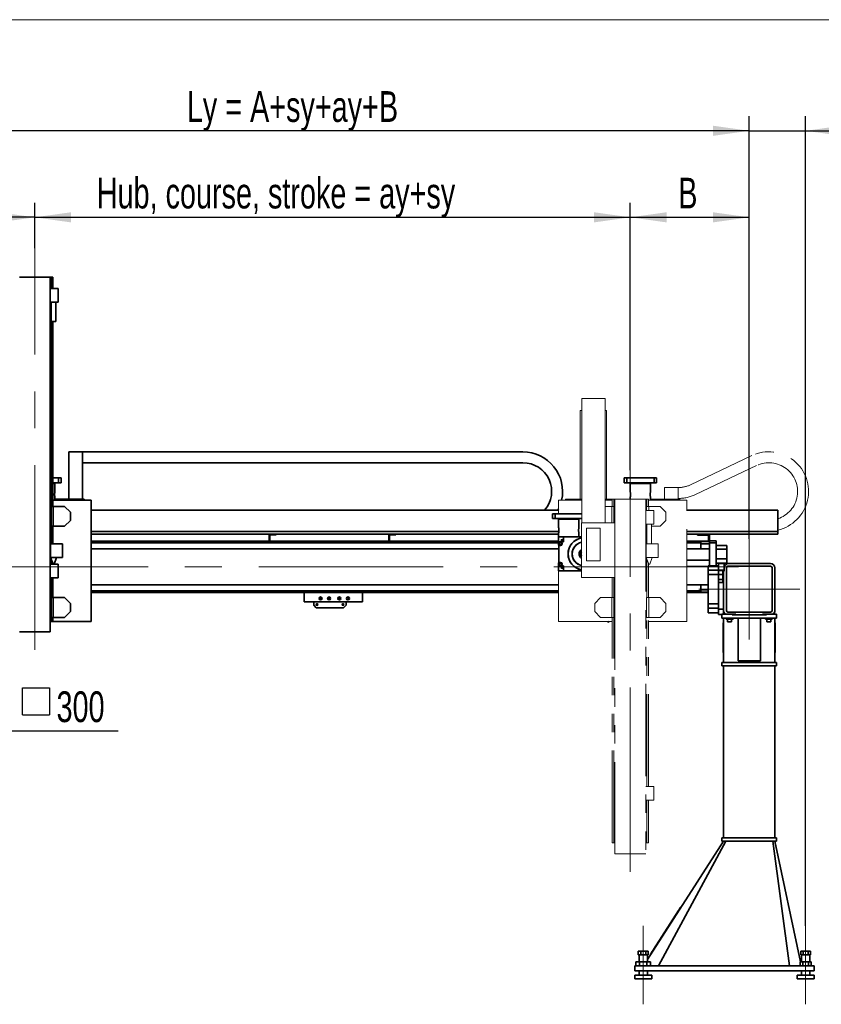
# Model space of a CAD drawing. Header units: millimetres. Extents: x 21 to 401, y 28 to 281.
# Tile 6 of 25: x 82 to 137, y 126 to 193. Entities that reach past the tile are written whole.
import ezdxf

# ---------------------------------------------------------------- set-up
doc = ezdxf.new("R2010")
doc.units = ezdxf.units.MM
doc.linetypes.add('CENTERX2', pattern=[20.32, 12.7, -2.54, 2.54, -2.54])
doc.linetypes.add('PHANTOM', pattern=[12.7, 6.35, -1.27, 1.27, -1.27, 1.27, -1.27])
doc.layers.add('KOPF', color=7, linetype='Continuous')
doc.styles.add('SLDTEXTSTYLE0', font='TXT', dxfattribs={"width": 0.7})
doc.dimstyles.new('SLDDIMSTYLE0', dxfattribs={"dimtxt": 1.924756, "dimasz": 2.5, "dimexe": 0, "dimexo": 0.0625, "dimgap": 0.481189, "dimtad": 1, "dimlfac": 85, "dimrnd": 1e-09, "dimzin": 12, "dimdsep": 46, "dimtxsty": 'SLDTEXTSTYLE0', "dimsah": 1, "dimcen": 0.09, "dimadec": 0, "dimazin": 3, "dimtfac": 1, "dimtofl": 0, "dimtmove": 0, "dimatfit": 3, "dimfxl": 1, "dimfrac": 2, "dimtolj": 1, "dimtzin": 12, "dimarcsym": 0})
doc.dimstyles.new('SLDDIMSTYLE1', dxfattribs={"dimtxt": 1.924756, "dimasz": 2.5, "dimexe": 0, "dimexo": 0.0625, "dimgap": 0.481189, "dimtad": 1, "dimlfac": 85, "dimrnd": 1e-09, "dimzin": 12, "dimdsep": 46, "dimtxsty": 'SLDTEXTSTYLE0', "dimsah": 1, "dimcen": 0.09, "dimadec": 0, "dimazin": 3, "dimtfac": 1, "dimtmove": 0, "dimatfit": 0, "dimfxl": 1, "dimfrac": 2, "dimtolj": 1, "dimtzin": 12, "dimarcsym": 0})

# ---------------------------------------------------------------- blocks, each defined once
blk = doc.blocks.new('_D_9')
at = {"layer": 'KOPF'}
for p, q in [((131.955, 157.598), (131.955, 186.68)), ((135.838, 130.951), (135.838, 186.68)), ((131.955, 185.68), (125.955, 185.68)), ((131.955, 185.68), (135.838, 185.68)), ((135.838, 185.68), (144.909, 185.68))]:
    blk.add_line(p, q, dxfattribs=at)
for points in [[(131.955, 185.68), (129.455, 186.03), (129.455, 185.33)], [(135.838, 185.68), (138.338, 185.33), (138.338, 186.03)]]:
    blk.add_solid(points, dxfattribs=at)
at = {"layer": 'KOPF', "insert": (140.676, 188.408), "char_height": 2.1167, "attachment_point": 1, "style": 'SLDTEXTSTYLE0'}
blk.add_mtext('330', dxfattribs=at)
blk = doc.blocks.new('_D_10')
at = {"layer": 'KOPF'}
for p, q in [((73.543, 157.377), (73.543, 186.68)), ((131.955, 157.598), (131.955, 186.68)), ((131.955, 185.68), (73.543, 185.68))]:
    blk.add_line(p, q, dxfattribs=at)
for points in [[(73.543, 185.68), (76.043, 185.33), (76.043, 186.03)], [(131.955, 185.68), (129.455, 186.03), (129.455, 185.33)]]:
    blk.add_solid(points, dxfattribs=at)
at = {"layer": 'KOPF', "insert": (93.25, 188.408), "char_height": 2.11667, "attachment_point": 1, "style": 'SLDTEXTSTYLE0'}
blk.add_mtext('Ly = A+sy+ay+B', dxfattribs=at)
blk = doc.blocks.new('_D_13')
at = {"layer": 'KOPF'}
for p, q in [((73.543, 157.377), (73.543, 180.723)), ((82.782, 177.606), (82.782, 180.723)), ((82.782, 179.723), (73.543, 179.723))]:
    blk.add_line(p, q, dxfattribs=at)
for points in [[(73.543, 179.723), (76.043, 179.373), (76.043, 180.073)], [(82.782, 179.723), (80.282, 180.073), (80.282, 179.373)]]:
    blk.add_solid(points, dxfattribs=at)
at = {"layer": 'KOPF', "insert": (77.222, 182.452), "char_height": 2.117, "attachment_point": 1, "style": 'SLDTEXTSTYLE0'}
blk.add_mtext('A', dxfattribs=at)
blk = doc.blocks.new('_D_14')
at = {"layer": 'KOPF'}
for p, q in [((82.782, 177.606), (82.782, 180.723)), ((123.77, 162.312), (123.77, 180.723)), ((82.782, 179.723), (123.77, 179.723))]:
    blk.add_line(p, q, dxfattribs=at)
for points in [[(82.782, 179.723), (85.282, 179.373), (85.282, 180.073)], [(123.77, 179.723), (121.27, 180.073), (121.27, 179.373)]]:
    blk.add_solid(points, dxfattribs=at)
at = {"layer": 'KOPF', "insert": (87.05, 182.452), "char_height": 2.11667, "attachment_point": 1, "style": 'SLDTEXTSTYLE0'}
blk.add_mtext('Hub, course, stroke = ay+sy', dxfattribs=at)
blk = doc.blocks.new('_D_15')
at = {"layer": 'KOPF'}
for p, q in [((123.77, 162.312), (123.77, 180.723)), ((131.955, 157.598), (131.955, 180.723)), ((123.77, 179.723), (131.955, 179.723))]:
    blk.add_line(p, q, dxfattribs=at)
for points in [[(123.77, 179.723), (126.27, 179.373), (126.27, 180.073)], [(131.955, 179.723), (129.455, 180.073), (129.455, 179.373)]]:
    blk.add_solid(points, dxfattribs=at)
at = {"layer": 'KOPF', "insert": (127.069, 182.452), "char_height": 2.117, "attachment_point": 1, "style": 'SLDTEXTSTYLE0'}
blk.add_mtext('B', dxfattribs=at)
blk = doc.blocks.new('SW_SYMBOL_MOD_BOX')
at = {"layer": 'KOPF', "color": 0}
for p, q in [((200, 200), (200, 800)), ((200, 800), (800, 800)), ((800, 800), (800, 200)), ((200, 200), (800, 200))]:
    blk.add_line(p, q, dxfattribs=at)
blk = doc.blocks.new('_D_26')
at = {"layer": 'KOPF'}
for p, q in [((71.779, 144.366), (65.779, 144.366)), ((71.779, 144.366), (75.308, 144.366)), ((75.308, 144.366), (88.517, 144.366))]:
    blk.add_line(p, q, dxfattribs=at)
for points in [[(71.779, 144.366), (69.279, 144.716), (69.279, 144.016)], [(75.308, 144.366), (77.808, 144.016), (77.808, 144.716)]]:
    blk.add_solid(points, dxfattribs=at)
at = {"layer": 'KOPF', "xscale": 0.0031036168, "yscale": 0.0031036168, "zscale": 0.0031036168}
blk.add_blockref('SW_SYMBOL_MOD_BOX', (81.324, 144.859), dxfattribs=at)
at = {"layer": 'KOPF', "insert": (84.283, 147.094), "char_height": 2.1167, "attachment_point": 1, "style": 'SLDTEXTSTYLE0'}
blk.add_mtext('300', dxfattribs=at)

msp = doc.modelspace()

# ---------------------------------------------------------------- linework, layer by layer
at = {"color": 7, "linetype": 'Continuous', "lineweight": 35}
for p, q in [((81.72328, 175.60588), (81.77034, 175.60588)), ((81.77034, 175.60588), (83.79387, 175.60588)), ((83.79387, 175.60588), (83.84093, 175.60588)), ((83.84093, 175.60588), (83.84093, 151.19412)), ((83.84093, 175.60576), (83.91975, 175.60576)), ((83.91975, 174.82941), (83.91975, 175.60576)), ((83.91975, 175.60576), (84.03622, 175.60576)), ((84.03622, 174.82941), (84.03622, 175.60576)), ((84.40563, 174.82941), (83.84093, 174.82941)), ((84.40563, 174.82941), (84.40563, 173.88823)), ((84.40563, 173.88823), (83.84093, 173.88823)), ((83.91151, 173.88823), (83.91151, 172.54706)), ((84.24093, 172.54706), (84.24093, 173.88823)), ((84.24093, 172.54706), (83.91151, 172.54706)), ((83.91975, 159.81765), (83.91975, 172.54706)), ((84.03622, 159.81765), (84.03622, 172.54706)), ((85.13504, 160.31176), (85.13504, 163.58247)), ((86.07622, 163.58247), (85.13504, 163.58247)), ((86.07622, 160.31176), (86.07622, 163.58247)), ((115.20269, 163.58235), (86.07622, 163.58235)), ((115.20269, 163.58235), (115.20309, 163.58235)), ((115.20309, 163.58235), (116.37862, 163.58259)), ((115.20269, 162.82941), (86.07622, 162.82941)), ((115.20269, 162.82941), (115.20324, 162.82941)), ((115.20324, 162.82941), (116.37877, 162.82965)), ((84.03622, 161.78235), (84.4154, 161.78235)), ((84.03622, 161.45294), (84.4154, 161.45294)), ((84.03622, 161.40588), (84.1801, 161.40588)), ((84.17422, 160.82891), (84.17422, 161.40588)), ((84.1801, 161.40588), (84.1801, 161.45294)), ((84.4154, 161.45294), (84.4154, 161.78235)), ((84.4154, 161.78235), (84.59187, 161.78235)), ((84.4154, 161.45294), (84.59187, 161.45294)), ((84.59187, 161.45294), (84.59187, 161.78235)), ((123.34481, 161.45294), (123.34481, 161.78235)), ((123.52128, 161.78235), (123.34481, 161.78235)), ((123.52128, 161.45294), (123.34481, 161.45294)), ((123.52128, 161.45294), (123.52128, 161.78235)), ((123.52128, 161.78235), (125.40363, 161.78235)), ((123.52128, 161.45294), (125.40363, 161.45294)), ((123.75657, 161.45294), (123.75657, 161.40588)), ((123.75657, 161.40588), (125.16834, 161.40588)), ((123.76246, 161.40588), (123.76246, 160.82875)), ((125.16246, 160.82891), (125.16246, 161.40588)), ((125.16834, 161.40588), (125.16834, 161.45294)), ((125.40363, 161.45294), (125.40363, 161.78235)), ((125.40363, 161.78235), (125.5801, 161.78235)), ((125.40363, 161.45294), (125.5801, 161.45294)), ((125.5801, 161.45294), (125.5801, 161.78235)), ((86.66446, 160.25294), (84.03622, 160.25294)), ((84.17422, 160.25294), (84.17422, 160.4536)), ((84.48798, 160.31176), (84.17422, 160.31176)), ((84.48798, 160.25294), (84.48798, 160.31176)), ((84.48798, 160.31176), (86.19387, 160.31176)), ((86.19387, 160.25294), (86.19387, 160.31176)), ((86.66446, 151.9), (86.66446, 160.25294)), ((123.76246, 160.45344), (123.76246, 160.31176)), ((125.16246, 160.25294), (125.16246, 160.4536)), ((83.90563, 158.45294), (83.90563, 159.81765)), ((84.04681, 159.81765), (83.90563, 159.81765)), ((84.04681, 158.45294), (84.04681, 159.81765)), ((84.83533, 159.81765), (84.04681, 159.81765)), ((85.23504, 159.41793), (84.83533, 159.81765)), ((85.23504, 158.85265), (85.23504, 159.41793)), ((118.82916, 159.55882), (86.66446, 159.55882)), ((118.4174, 158.99023), (118.4174, 159.31965)), ((118.4174, 159.31965), (118.59387, 159.31965)), ((118.59387, 158.99023), (118.59387, 159.31965)), ((120.42916, 159.31965), (118.59387, 159.31965)), ((133.92328, 159.55882), (127.65269, 159.55882)), ((133.92328, 158.08823), (133.92328, 159.55882)), ((84.83533, 158.45294), (85.23504, 158.85265)), ((118.4174, 158.99023), (118.59387, 158.99023)), ((120.42916, 158.99023), (118.59387, 158.99023)), ((118.82916, 158.99023), (118.82916, 158.94318)), ((118.82916, 158.94318), (119.53504, 158.94318)), ((118.83504, 158.94318), (118.83504, 158.36621)), ((119.53504, 158.94318), (120.24093, 158.94318)), ((120.23504, 158.36604), (120.23504, 158.94318)), ((120.24093, 158.94318), (120.24093, 158.99023)), ((84.04681, 158.45294), (83.90563, 158.45294)), ((83.91975, 157.25294), (83.91975, 158.45294)), ((84.03622, 157.25294), (84.03622, 158.45294)), ((84.04681, 158.45294), (84.83533, 158.45294)), ((118.82916, 158.08823), (86.66446, 158.08823)), ((118.83504, 157.9909), (118.83504, 157.73141)), ((120.23504, 157.73141), (120.23504, 157.99073)), ((133.92328, 158.08823), (127.65269, 158.08823)), ((133.92328, 157.91176), (133.92328, 158.08823)), ((84.69975, 157.25294), (83.87622, 157.25294)), ((83.87622, 157.25294), (83.87622, 156.31176)), ((84.69975, 156.31176), (84.69975, 157.25294)), ((98.92328, 157.91176), (86.66446, 157.91176)), ((118.82916, 157.44235), (86.66446, 157.44235)), ((118.82916, 157.31823), (86.66446, 157.31823)), ((99.39387, 157.91176), (98.92328, 157.91176)), ((98.92328, 157.91176), (98.92328, 157.44235)), ((99.39387, 157.8647), (98.97034, 157.8647)), ((98.97034, 157.8647), (98.97034, 157.44235)), ((107.15857, 157.91176), (99.39387, 157.91176)), ((99.39387, 157.91176), (99.39387, 157.8647)), ((107.62916, 157.91176), (107.15857, 157.91176)), ((107.15857, 157.91176), (107.15857, 157.44235)), ((107.62916, 157.8647), (107.20563, 157.8647)), ((107.20563, 157.8647), (107.20563, 157.44235)), ((118.82916, 157.91176), (107.62916, 157.91176)), ((107.62916, 157.91176), (107.62916, 157.8647)), ((118.82916, 157.38435), (118.82916, 157.73141)), ((118.82916, 157.73141), (119.1821, 157.73141)), ((118.82916, 157.38435), (118.95857, 157.38435)), ((118.82916, 157.37847), (118.82916, 157.38435)), ((118.95857, 157.37847), (118.82916, 157.37847)), ((118.82916, 157.16082), (118.82916, 157.37847)), ((118.99624, 157.37847), (119.1821, 157.37847)), ((119.08135, 157.44906), (119.04756, 157.44906)), ((119.11152, 157.51301), (119.11152, 157.47922)), ((119.1821, 157.37847), (119.1821, 157.73141)), ((119.1821, 157.73141), (120.40563, 157.73141)), ((128.39387, 157.91176), (127.65269, 157.91176)), ((128.62916, 157.44235), (127.65269, 157.44235)), ((128.62916, 157.31823), (127.65269, 157.31823)), ((128.39387, 157.91176), (128.39387, 157.85294)), ((128.39387, 157.91176), (129.21739, 157.91176)), ((128.39387, 157.85294), (129.15858, 157.85294)), ((128.62916, 157.31823), (128.62916, 157.44235)), ((129.21739, 157.42941), (128.62916, 157.42941)), ((129.21739, 157.41989), (128.62916, 157.41989)), ((128.62916, 156.89412), (128.62916, 157.31823)), ((129.21739, 157.24706), (128.62916, 157.24706)), ((129.15858, 157.42941), (129.15858, 157.85294)), ((129.21739, 157.45294), (129.21739, 157.91176)), ((133.92328, 157.91176), (129.21739, 157.91176)), ((129.67622, 157.45294), (129.21739, 157.45294)), ((129.21739, 157.32353), (129.21739, 157.45294)), ((129.21739, 155.74506), (129.21739, 157.32353)), ((129.67622, 157.32353), (129.21739, 157.32353)), ((129.67622, 157.32353), (129.67622, 157.45294)), ((129.67622, 155.74506), (129.67622, 157.32353)), ((118.82916, 156.89412), (86.66446, 156.89412)), ((118.84093, 157.16082), (118.82916, 157.16082)), ((118.84093, 157.16082), (118.84093, 157.14318)), ((118.95857, 157.14318), (118.84093, 157.14318)), ((118.84093, 157.14318), (118.84093, 157.13729)), ((118.95857, 157.13729), (118.84093, 157.13729)), ((118.84093, 155.97259), (118.84093, 157.13729)), ((128.62916, 156.89412), (127.65269, 156.89412)), ((129.21739, 156.89412), (128.62916, 156.89412)), ((130.4174, 157.13576), (129.67622, 157.13576)), ((130.4174, 156.87106), (129.67622, 156.87106)), ((130.4174, 157.13576), (130.4174, 156.87106)), ((130.4174, 156.87106), (130.4174, 156.21223)), ((83.87622, 156.31176), (84.0475, 155.84118)), ((83.87622, 156.31176), (84.0475, 155.84118)), ((83.87622, 156.31176), (84.69975, 156.31176)), ((83.91975, 155.84118), (83.91975, 156.19217)), ((84.1167, 155.84118), (84.28798, 156.31176)), ((84.1167, 155.84118), (84.28798, 156.31176)), ((118.82916, 155.94906), (118.84093, 155.94906)), ((118.82916, 155.73141), (118.82916, 155.94906)), ((118.84093, 155.97259), (118.95857, 155.97259)), ((118.84093, 155.97259), (118.84093, 155.9667)), ((118.95857, 155.9667), (118.84093, 155.9667)), ((118.84093, 155.9667), (118.84093, 155.94906)), ((129.21739, 156.12059), (127.65269, 156.12059)), ((130.4174, 156.21223), (129.67622, 156.21223)), ((130.4174, 155.91812), (129.67622, 155.91812)), ((129.83057, 155.74506), (129.83057, 155.90506)), ((129.83057, 155.90506), (130.23763, 155.90506)), ((130.23763, 155.90506), (130.23763, 155.43623)), ((130.4174, 156.21223), (130.4174, 155.91812)), ((130.48469, 155.89212), (133.42587, 155.89212)), ((84.40563, 155.84118), (83.84093, 155.84118)), ((84.03622, 155.84118), (84.03622, 155.87217)), ((84.40563, 155.84118), (84.40563, 154.9)), ((118.95857, 155.73141), (118.82916, 155.73141)), ((118.82916, 155.72553), (118.82916, 155.73141)), ((118.82916, 155.37847), (118.82916, 155.72553)), ((118.95857, 155.72553), (118.82916, 155.72553)), ((119.1821, 155.37847), (118.82916, 155.37847)), ((119.1821, 155.73141), (118.99624, 155.73141)), ((119.04756, 155.66082), (119.08135, 155.66082)), ((119.11152, 155.63066), (119.11152, 155.59687)), ((119.1821, 155.37847), (119.1821, 155.73141)), ((120.40563, 155.37847), (119.1821, 155.37847)), ((127.65269, 155.67941), (129.12469, 155.67941)), ((129.12469, 155.74506), (129.83057, 155.74506)), ((129.12469, 155.44644), (129.12469, 155.74506)), ((129.12469, 155.44644), (129.83057, 155.44644)), ((129.12469, 155.12879), (129.12469, 155.44644)), ((129.83057, 155.44644), (129.83057, 155.74506)), ((129.83057, 155.12879), (129.83057, 155.44644)), ((130.23763, 155.43623), (129.83057, 155.43623)), ((130.15622, 155.42765), (129.83057, 155.42765)), ((130.13504, 155.41706), (129.83057, 155.41706)), ((130.13504, 155.13529), (130.13504, 155.41706)), ((130.15622, 154.60765), (130.15622, 155.42765)), ((130.19057, 152.65682), (130.19057, 155.35682)), ((130.23763, 155.35682), (130.19057, 155.35682)), ((130.41046, 155.8826), (130.23763, 155.70976)), ((130.23763, 155.70976), (130.23763, 155.35682)), ((130.37881, 152.65682), (130.37881, 155.598)), ((130.48469, 155.70388), (133.42587, 155.70388)), ((133.53175, 155.598), (133.53175, 152.65682)), ((133.71998, 155.598), (133.71998, 152.65682)), ((84.40563, 154.9), (83.84093, 154.9)), ((83.91975, 153.54706), (83.91975, 154.9)), ((84.03622, 153.54706), (84.03622, 154.9)), ((129.12469, 155.12879), (129.83057, 155.12879)), ((129.12469, 153.12603), (129.12469, 155.12879)), ((130.13504, 155.13529), (129.83057, 155.13529)), ((129.83057, 153.12603), (129.83057, 155.12879)), ((130.13504, 154.79412), (129.83057, 154.79412)), ((130.13504, 154.59412), (129.83057, 154.59412)), ((130.13504, 155.13529), (130.13504, 154.79412)), ((130.13504, 154.79412), (130.13504, 154.59412)), ((130.13504, 154.60765), (130.15622, 154.60765)), ((118.82916, 154.43529), (86.66446, 154.43529)), ((118.82916, 154.01118), (86.66446, 154.01118)), ((118.82916, 153.88706), (86.66446, 153.88706)), ((101.33504, 153.25294), (101.33504, 153.88706)), ((105.33504, 153.25294), (105.33504, 153.88706)), ((128.62916, 154.43529), (127.65269, 154.43529)), ((128.62916, 154.01118), (127.65269, 154.01118)), ((128.62916, 153.88706), (127.65269, 153.88706)), ((129.12469, 154.43529), (128.62916, 154.43529)), ((128.62916, 154.43529), (128.62916, 154.01118)), ((129.12469, 154.08235), (128.62916, 154.08235)), ((128.62916, 154.01118), (128.62916, 153.88706)), ((128.62916, 153.91176), (129.12469, 153.91176)), ((128.62916, 153.9), (129.12469, 153.9)), ((83.90563, 152.18235), (83.90563, 153.54706)), ((83.90563, 153.54706), (84.04681, 153.54706)), ((84.04681, 153.54706), (84.04681, 152.18235)), ((84.83533, 153.54706), (84.04681, 153.54706)), ((85.23504, 153.14734), (84.83533, 153.54706)), ((105.33504, 153.25294), (101.33504, 153.25294)), ((101.9821, 153.25294), (101.9821, 153.01765)), ((102.4358, 153.53529), (102.46959, 153.53529)), ((102.49975, 153.50513), (102.49975, 153.47134)), ((103.69975, 153.47134), (103.69975, 153.50513)), ((103.72991, 153.53529), (103.7637, 153.53529)), ((104.2174, 153.25294), (104.2174, 153.01765)), ((84.83533, 152.18235), (85.23504, 152.58206)), ((85.23504, 152.58206), (85.23504, 153.14734)), ((102.15857, 152.84118), (101.9821, 153.01765)), ((104.04093, 152.84118), (102.15857, 152.84118)), ((104.2174, 153.01765), (104.04093, 152.84118)), ((129.12469, 153.12603), (129.83057, 153.12603)), ((129.12469, 152.80838), (129.12469, 153.12603)), ((129.12469, 152.80838), (129.83057, 152.80838)), ((129.12469, 152.50976), (129.12469, 152.80838)), ((129.12469, 152.50976), (129.83057, 152.50976)), ((129.83057, 152.80838), (129.83057, 153.12603)), ((129.83057, 152.50976), (129.83057, 152.80838)), ((129.83057, 152.74506), (130.19057, 152.74506)), ((129.83057, 152.50976), (129.83057, 152.39212)), ((130.19057, 152.398), (130.19057, 152.65682)), ((133.42587, 152.55094), (130.48469, 152.55094)), ((83.84093, 151.95882), (83.91975, 151.95882)), ((83.84093, 151.9), (86.66446, 151.9)), ((84.04681, 152.18235), (83.90563, 152.18235)), ((83.91975, 151.95882), (83.91975, 152.18235)), ((83.91975, 151.95882), (84.03622, 151.95882)), ((84.03622, 151.95882), (84.03622, 152.18235)), ((84.04681, 152.18235), (84.83533, 152.18235)), ((122.23032, 151.85303), (122.2032, 151.9)), ((122.23032, 151.85303), (122.31166, 151.9)), ((129.83057, 152.39212), (130.07292, 152.39212)), ((130.07292, 152.398), (130.07292, 152.13918)), ((130.07292, 152.398), (130.34499, 152.398)), ((130.07292, 152.13918), (133.83763, 152.13918)), ((130.19057, 152.13918), (130.19057, 149.08035)), ((131.04351, 152.398), (130.34499, 152.398)), ((130.36704, 152.13918), (130.36704, 152.06859)), ((130.83763, 152.06859), (130.36704, 152.06859)), ((130.46116, 152.06859), (130.46116, 151.88035)), ((130.74351, 151.88035), (130.46116, 151.88035)), ((130.74351, 151.88035), (130.74351, 152.06859)), ((130.77881, 152.35682), (130.77881, 152.398)), ((130.77881, 152.3627), (131.04351, 152.3627)), ((133.13175, 152.35682), (130.77881, 152.35682)), ((130.83763, 152.06859), (130.83763, 152.13918)), ((131.04351, 152.398), (131.04351, 152.3627)), ((132.86704, 152.3627), (131.04351, 152.3627)), ((131.19057, 152.13918), (131.19057, 149.198)), ((132.71999, 152.13918), (132.71999, 149.198)), ((132.86704, 152.398), (133.56557, 152.398)), ((132.86704, 152.3627), (132.86704, 152.398)), ((132.86704, 152.3627), (133.13175, 152.3627)), ((133.07293, 152.13918), (133.07293, 152.06859)), ((133.54351, 152.06859), (133.07293, 152.06859)), ((133.13175, 152.398), (133.13175, 152.35682)), ((133.16704, 152.06859), (133.16704, 151.88035)), ((133.4494, 151.88035), (133.16704, 151.88035)), ((133.4494, 151.88035), (133.4494, 152.06859)), ((133.54351, 152.06859), (133.54351, 152.13918)), ((133.56557, 152.398), (133.83763, 152.398)), ((133.71998, 152.13918), (133.71998, 149.08035)), ((133.83763, 152.398), (133.83763, 152.13918)), ((81.72328, 151.19412), (81.77034, 151.19412)), ((81.77034, 151.19412), (83.79387, 151.19412)), ((83.79387, 151.19412), (83.84093, 151.19412)), ((130.16705, 151.81565), (130.16705, 149.75682)), ((130.19057, 151.81565), (130.16705, 151.81565)), ((133.74352, 151.81565), (133.71998, 151.81565)), ((133.74352, 151.81565), (133.74352, 149.75682)), ((130.19057, 149.75682), (130.16705, 149.75682)), ((132.71999, 149.198), (131.19057, 149.198)), ((133.74352, 149.75682), (133.71998, 149.75682)), ((130.07292, 149.08035), (130.07292, 148.84506)), ((130.07292, 149.08035), (133.83763, 149.08035)), ((130.07292, 148.84506), (133.83763, 148.84506)), ((130.19057, 148.84506), (130.19057, 137.02153)), ((133.71998, 148.84506), (133.71998, 137.02153)), ((133.83763, 149.08035), (133.83763, 148.84506)), ((130.07292, 136.78623), (130.07292, 137.02153)), ((130.19057, 137.02153), (130.07292, 137.02153)), ((133.71998, 137.02153), (130.19057, 137.02153)), ((133.83763, 137.02153), (133.71998, 137.02153)), ((133.83763, 136.78623), (133.83763, 137.02153)), ((130.19057, 136.78623), (124.94351, 128.63655)), ((130.33763, 136.78623), (125.71998, 128.198)), ((130.19057, 136.78623), (130.07292, 136.78623)), ((133.71998, 136.78623), (130.19057, 136.78623)), ((133.57293, 136.78623), (134.71998, 128.198)), ((133.83763, 136.78623), (133.71998, 136.78623)), ((133.71998, 136.78623), (135.48356, 128.48035)), ((127.25254, 132.26638), (127.27233, 132.25364)), ((125.35579, 129.32035), (127.08808, 132.01092)), ((124.32154, 129.20976), (124.32154, 128.95094)), ((124.32154, 129.20976), (124.49135, 129.20976)), ((124.32154, 128.95094), (124.49135, 128.95094)), ((124.37881, 128.95094), (124.37881, 128.48035)), ((124.49135, 129.20976), (124.49135, 128.95094)), ((124.49135, 129.20976), (124.83097, 129.20976)), ((124.49135, 128.95094), (124.83097, 128.95094)), ((124.83097, 129.20976), (124.83097, 128.95094)), ((124.83097, 129.20976), (125.00078, 129.20976)), ((124.83097, 128.95094), (125.00078, 128.95094)), ((124.94351, 128.48035), (124.94351, 128.95094)), ((125.00078, 129.20976), (125.00078, 128.95094)), ((125.13814, 128.9823), (125.15792, 128.96956)), ((135.49801, 129.20976), (135.49801, 128.95094)), ((135.49801, 129.20976), (135.66782, 129.20976)), ((135.49801, 128.95094), (135.66782, 128.95094)), ((135.55528, 128.95094), (135.55528, 128.48035)), ((135.66782, 129.20976), (135.66782, 128.95094)), ((135.66782, 129.20976), (136.00744, 129.20976)), ((135.66782, 128.95094), (136.00744, 128.95094)), ((136.00744, 129.20976), (136.00744, 128.95094)), ((136.00744, 129.20976), (136.17725, 129.20976)), ((136.00744, 128.95094), (136.17725, 128.95094)), ((136.11998, 128.48035), (136.11998, 128.95094)), ((136.17725, 129.20976), (136.17725, 128.95094)), ((124.07293, 127.84506), (124.07293, 128.198)), ((136.42587, 128.198), (124.07293, 128.198)), ((124.15173, 128.48035), (124.15173, 128.198)), ((124.15173, 128.48035), (124.40645, 128.48035)), ((124.40645, 128.48035), (124.40645, 128.198)), ((124.40645, 128.48035), (124.91587, 128.48035)), ((124.91587, 128.48035), (124.91587, 128.198)), ((124.91587, 128.48035), (125.17059, 128.48035)), ((125.17059, 128.48035), (125.17059, 128.198)), ((135.46405, 128.48035), (135.46405, 128.198)), ((135.46405, 128.48035), (135.65084, 128.48035)), ((135.65084, 128.48035), (135.65084, 128.198)), ((135.65084, 128.48035), (136.02442, 128.48035)), ((136.02442, 128.48035), (136.02442, 128.198)), ((136.02442, 128.48035), (136.21121, 128.48035)), ((136.21121, 128.48035), (136.21121, 128.198)), ((136.42587, 127.84506), (136.42587, 128.198)), ((136.42587, 127.84506), (124.07293, 127.84506)), ((124.07293, 127.55094), (124.07293, 127.31565)), ((124.66116, 127.55094), (124.07293, 127.55094)), ((124.37881, 127.84506), (124.37881, 127.55094)), ((125.2494, 127.55094), (124.66116, 127.55094)), ((124.94351, 127.55094), (124.94351, 127.84506)), ((125.2494, 127.31565), (125.2494, 127.55094)), ((135.2494, 127.55094), (135.2494, 127.31565)), ((135.83763, 127.55094), (135.2494, 127.55094)), ((135.55528, 127.84506), (135.55528, 127.55094)), ((136.42587, 127.55094), (135.83763, 127.55094)), ((136.11998, 127.55094), (136.11998, 127.84506)), ((136.42587, 127.31565), (136.42587, 127.55094)), ((124.66116, 127.31565), (124.07293, 127.31565)), ((125.2494, 127.31565), (124.66116, 127.31565)), ((135.83763, 127.31565), (135.2494, 127.31565)), ((136.42587, 127.31565), (135.83763, 127.31565))]:
    msp.add_line(p, q, dxfattribs=at)
at = {"color": 7, "linetype": 'PHANTOM', "lineweight": 18}
for p, q in [((122.02916, 167.24129), (120.42916, 167.24129)), ((120.42916, 165.02417), (120.42916, 167.24129)), ((122.02916, 165.02417), (122.02916, 167.24129)), ((120.3174, 160.31176), (120.3174, 166.42941)), ((120.3174, 166.42941), (120.42916, 166.42941)), ((122.02916, 166.42941), (122.14092, 166.42941)), ((122.14092, 160.31176), (122.14092, 166.42941)), ((120.42916, 164.04859), (120.42916, 165.02417)), ((122.02916, 164.04859), (122.02916, 165.02417)), ((120.42916, 164.04823), (120.42916, 164.04859)), ((120.42916, 164.04823), (120.42916, 158.68823)), ((122.02916, 164.04823), (122.02916, 164.04859)), ((122.02916, 164.04823), (122.02916, 158.68823)), ((127.92177, 161.31491), (132.13687, 163.3183)), ((128.24498, 160.63487), (132.46008, 162.63826)), ((126.12328, 160.31176), (126.12328, 161.12365)), ((127.06446, 161.12365), (126.12328, 161.12365)), ((127.06446, 160.31176), (127.06446, 161.12365)), ((127.07328, 161.12353), (127.06446, 161.12353)), ((118.82916, 160.25294), (118.82916, 159.31965)), ((120.42916, 160.25294), (118.82916, 160.25294)), ((119.29975, 160.25294), (119.29975, 160.31176)), ((119.29975, 160.31176), (120.42916, 160.31176)), ((122.02916, 160.31176), (122.29975, 160.31176)), ((122.51622, 160.25294), (122.02916, 160.25294)), ((122.29975, 160.25294), (122.29975, 160.31176)), ((122.71151, 160.31176), (122.29975, 160.31176)), ((122.51622, 159.81765), (122.51622, 160.31165)), ((122.63269, 160.31165), (122.51622, 160.31165)), ((122.63269, 159.81765), (122.63269, 160.31165)), ((122.71151, 160.31165), (122.63269, 160.31165)), ((122.71151, 160.31176), (122.71151, 158.68823)), ((122.71151, 160.31176), (122.75857, 160.31176)), ((122.75857, 160.31176), (124.7821, 160.31176)), ((124.7821, 160.31176), (124.82916, 160.31176)), ((124.82916, 160.31176), (124.82916, 135.9)), ((124.82916, 160.31165), (124.90799, 160.31165)), ((124.90799, 159.81765), (124.90799, 160.31165)), ((124.90799, 160.31165), (125.02445, 160.31165)), ((125.02445, 159.81765), (125.02445, 160.31165)), ((127.65269, 160.25294), (125.02445, 160.25294)), ((125.47622, 160.31176), (125.16246, 160.31176)), ((125.47622, 160.25294), (125.47622, 160.31176)), ((125.47622, 160.31176), (127.1821, 160.31176)), ((127.07328, 160.37059), (127.06446, 160.37059)), ((127.1821, 160.25294), (127.1821, 160.31176)), ((127.65269, 151.9), (127.65269, 160.25294)), ((122.50563, 159.81765), (122.02916, 159.81765)), ((122.50563, 158.68823), (122.50563, 159.81765)), ((122.64681, 159.81765), (122.50563, 159.81765)), ((122.64681, 158.68823), (122.64681, 159.81765)), ((125.39387, 159.53529), (124.82916, 159.53529)), ((124.89387, 159.53529), (124.89387, 159.81765)), ((125.03504, 159.81765), (124.89387, 159.81765)), ((125.03504, 159.53529), (125.03504, 159.81765)), ((125.82356, 159.81765), (125.03504, 159.81765)), ((125.39387, 159.53529), (125.39387, 158.59412)), ((126.22328, 159.41793), (125.82356, 159.81765)), ((126.22328, 158.85265), (126.22328, 159.41793)), ((118.82916, 158.99023), (118.82916, 157.73141)), ((120.40563, 158.68823), (120.40563, 154.92353)), ((122.71151, 158.68823), (120.40563, 158.68823)), ((122.71151, 158.68823), (122.71151, 154.92353)), ((125.82356, 158.45294), (126.22328, 158.85265)), ((121.69975, 158.33529), (120.75857, 158.33529)), ((120.75857, 158.33529), (120.75857, 156.07647)), ((121.69975, 156.07647), (121.69975, 158.33529)), ((125.39387, 158.59412), (124.82916, 158.59412)), ((124.89387, 158.45294), (124.89387, 158.59412)), ((124.89975, 158.45294), (124.89387, 158.45294)), ((124.89975, 158.59412), (124.89975, 157.25294)), ((125.22916, 157.25294), (125.22916, 158.59412)), ((125.22916, 158.45294), (125.82356, 158.45294)), ((124.86445, 157.25294), (124.86445, 156.31176)), ((125.68799, 157.25294), (124.86445, 157.25294)), ((125.68799, 156.31176), (125.68799, 157.25294)), ((118.82916, 157.16082), (118.82916, 155.94906)), ((120.75857, 156.07647), (121.69975, 156.07647)), ((124.86445, 156.31176), (125.03573, 155.84118)), ((124.86445, 156.31176), (125.68799, 156.31176)), ((124.90799, 153.54706), (124.90799, 156.19217)), ((125.10494, 155.84118), (125.27622, 156.31176)), ((118.82916, 155.37847), (118.82916, 151.9)), ((125.02445, 153.54706), (125.02445, 155.87217)), ((125.10494, 155.84118), (125.03573, 155.84118)), ((122.71151, 154.92353), (120.40563, 154.92353)), ((122.51622, 153.54706), (122.51622, 154.92353)), ((122.63269, 153.54706), (122.63269, 154.92353)), ((122.71151, 154.92353), (122.71151, 135.9)), ((121.71711, 153.54706), (121.3174, 153.14734)), ((122.50563, 153.54706), (121.71711, 153.54706)), ((122.50563, 153.54706), (122.64681, 153.54706)), ((122.50563, 152.18235), (122.50563, 153.54706)), ((122.64681, 152.18235), (122.64681, 153.54706)), ((124.89387, 152.18235), (124.89387, 153.54706)), ((124.89387, 153.54706), (125.03504, 153.54706)), ((125.03504, 153.54706), (125.03504, 152.18235)), ((125.82356, 153.54706), (125.03504, 153.54706)), ((126.22328, 153.14734), (125.82356, 153.54706)), ((121.3174, 153.14734), (121.3174, 152.58206)), ((121.3174, 152.58206), (121.71711, 152.18235)), ((125.82356, 152.18235), (126.22328, 152.58206)), ((126.22328, 152.58206), (126.22328, 153.14734)), ((118.82916, 151.9), (122.51622, 151.9)), ((121.71711, 152.18235), (122.50563, 152.18235)), ((122.64681, 152.18235), (122.50563, 152.18235)), ((122.51622, 136.6647), (122.51622, 152.18235)), ((122.63269, 136.6647), (122.63269, 152.18235)), ((125.03504, 152.18235), (124.89387, 152.18235)), ((124.90799, 140.54706), (124.90799, 152.18235)), ((125.02445, 140.54706), (125.02445, 152.18235)), ((125.02445, 151.9), (127.65269, 151.9)), ((125.03504, 152.18235), (125.82356, 152.18235)), ((125.39387, 140.54706), (124.82916, 140.54706)), ((125.39387, 140.54706), (125.39387, 139.60588)), ((125.39387, 139.60588), (124.82916, 139.60588)), ((124.90799, 136.6647), (124.90799, 139.60588)), ((125.02445, 136.6647), (125.02445, 139.60588)), ((122.63269, 136.6647), (122.51622, 136.6647)), ((122.71151, 136.6647), (122.63269, 136.6647)), ((124.82916, 136.6647), (124.90799, 136.6647)), ((124.90799, 136.6647), (125.02445, 136.6647)), ((122.71151, 135.9), (122.75857, 135.9)), ((122.75857, 135.9), (124.7821, 135.9)), ((124.7821, 135.9), (124.82916, 135.9))]:
    msp.add_line(p, q, dxfattribs=at)
at = {"color": 7, "linetype": 'Continuous', "lineweight": 35, "flags": 128}
for points in [[(118.82916, 159.6498), (118.81128, 159.61405), (118.78234, 159.55882)], [(127.08808, 132.01092), (127.1087, 132.04296), (127.12876, 132.07411), (127.14799, 132.10399), (127.16619, 132.13225), (127.18311, 132.15854), (127.19857, 132.18254), (127.21236, 132.20396), (127.22432, 132.22255), (127.23432, 132.23807), (127.24222, 132.25034), (127.24793, 132.25922), (127.25139, 132.26458), (127.25254, 132.26638)], [(125.13814, 128.9823), (125.13938, 128.98422), (125.14308, 128.98998), (125.1492, 128.99949), (125.15767, 129.01263), (125.16836, 129.02924), (125.18114, 129.04908), (125.19584, 129.07192), (125.21227, 129.09744), (125.23022, 129.12533), (125.24946, 129.1552), (125.26973, 129.18669), (125.29078, 129.21938), (125.31232, 129.25284), (125.33409, 129.28665), (125.35579, 129.32035)]]:
    msp.add_lwpolyline(points, dxfattribs=at)
at = {"color": 7, "linetype": 'Continuous', "lineweight": 35}
for centre, radius in [((118.95857, 157.26082), 0.07647), ((119.06446, 157.49612), 0.05), ((118.95857, 155.84906), 0.07647), ((119.06446, 155.61376), 0.05), ((102.45269, 153.48823), 0.10588), ((102.45269, 153.48823), 0.06471), ((102.45269, 153.48823), 0.05), ((103.04093, 153.48823), 0.10588), ((103.04093, 153.48823), 0.06471), ((103.74681, 153.48823), 0.10588), ((103.74681, 153.48823), 0.06471), ((103.74681, 153.48823), 0.05), ((104.33504, 153.48823), 0.10588), ((104.33504, 153.48823), 0.06471), ((102.20547, 153.06454), 0.06), ((103.99403, 153.06454), 0.06)]:
    msp.add_circle(centre, radius, dxfattribs=at)
for centre, radius, start, end in [((116.37916, 160.85306), 2.72953, 347.2991185, 90.0114637), ((116.37916, 160.85306), 1.97659, 319.0968435, 90.0114637), ((118.95857, 157.26082), 0.12353, 72.2472098, 90), ((118.95857, 157.26082), 0.12353, 270, 72.2472098), ((118.95857, 157.26082), 0.11765, 270, 90), ((120.59387, 156.55494), 1.11176, 99.7478295, 260.2521705), ((120.59387, 156.55494), 1.10588, 99.8001899, 260.1998101), ((120.59387, 156.55494), 0.82896, 103.1248159, 256.8751841), ((120.59387, 156.55494), 0.82353, 103.2129804, 256.7870196), ((120.59387, 156.55494), 0.35294, 122.2309526, 237.7690474), ((120.59387, 156.55494), 0.34033, 123.5794972, 236.4205028), ((120.59387, 156.55494), 0.24209, 141.0371598, 218.9628402), ((120.59387, 156.55494), 0.23529, 143.1301024, 216.8698976), ((118.95857, 155.84906), 0.12353, 287.7527902, 90), ((118.95857, 155.84906), 0.11765, 270, 90), ((130.48469, 155.598), 0.29412, 90, 104.6177362), ((133.42587, 155.598), 0.29412, 0, 90), ((118.95857, 155.84906), 0.12353, 270, 287.7527902), ((130.48469, 155.598), 0.10588, 90, 180), ((133.42587, 155.598), 0.10588, 0, 90), ((103.09975, 153.95882), 0.43124, 256.7476898, 269.0022775), ((103.09975, 153.95882), 0.42353, 257.7368585, 268.0131088), ((130.48469, 152.65682), 0.29412, 180, 241.6423634), ((130.48469, 152.65682), 0.10588, 180, 270), ((133.42587, 152.65682), 0.10588, 270, 0), ((133.42587, 152.65682), 0.29412, 298.3576366, 0)]:
    msp.add_arc(centre, radius, start, end, dxfattribs=at)
at = {"color": 7, "linetype": 'PHANTOM', "lineweight": 18}
for centre, radius, start, end in [((133.30857, 160.85306), 2.72953, 283.0149808, 115.4212766), ((133.30857, 160.85306), 1.97659, 288.1191072, 115.4212766), ((127.07328, 163.10012), 1.97659, 270, 295.4212766), ((127.07328, 163.10012), 2.72953, 270, 295.4212766)]:
    msp.add_arc(centre, radius, start, end, dxfattribs=at)
at = {"color": 7, "linetype": 'Continuous', "lineweight": 35}
for points, knots in [([(84.17409, 160.82891), (84.17407, 160.82886), (84.17404, 160.82874), (84.17243, 160.82269), (84.16965, 160.8118), (84.16598, 160.79628), (84.16174, 160.77636), (84.15742, 160.75254), (84.15344, 160.72511), (84.15054, 160.69675), (84.14876, 160.6684), (84.14854, 160.65032), (84.14844, 160.64118)], [0, 0, 0, 0, 0.073965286, 0.179799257, 0.281979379, 0.386970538, 0.491925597, 0.599788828, 0.706956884, 0.817340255, 0.907659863, 1, 1, 1, 1]), ([(84.14844, 160.64118), (84.14857, 160.63096), (84.14885, 160.61022), (84.151, 160.58015), (84.15418, 160.55158), (84.15814, 160.52555), (84.16248, 160.5023), (84.16671, 160.48285), (84.17041, 160.46752), (84.17296, 160.45764), (84.17423, 160.45291), (84.17409, 160.45344), (84.17404, 160.4536)], [0, 0, 0, 0, 0.1031891, 0.20944215, 0.31261288, 0.4186525, 0.52418787, 0.63268745, 0.73982346, 0.85020195, 0.95481789, 1, 1, 1, 1]), ([(123.76264, 160.82875), (123.76261, 160.82883), (123.76255, 160.82905), (123.76399, 160.82368), (123.76658, 160.81356), (123.77019, 160.7985), (123.77436, 160.77924), (123.77872, 160.75578), (123.78274, 160.72896), (123.78598, 160.69921), (123.78794, 160.66821), (123.78847, 160.63642), (123.78753, 160.60559), (123.78527, 160.57573), (123.78199, 160.54792), (123.77797, 160.52224), (123.77364, 160.49961), (123.76943, 160.48054), (123.76587, 160.46595), (123.76347, 160.45669), (123.76236, 160.4526), (123.76255, 160.45329), (123.76259, 160.45344)], [0, 0, 0, 0, 0.031312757, 0.082326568, 0.134793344, 0.186359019, 0.239331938, 0.292478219, 0.347141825, 0.40056351, 0.455628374, 0.50743303, 0.560802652, 0.611651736, 0.663915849, 0.715917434, 0.769342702, 0.822828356, 0.877882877, 0.930913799, 0.985578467, 1, 1, 1, 1]), ([(125.16232, 160.82891), (125.16231, 160.82886), (125.16228, 160.82874), (125.16066, 160.82269), (125.15789, 160.8118), (125.15421, 160.79628), (125.14998, 160.77636), (125.14565, 160.75254), (125.14168, 160.72511), (125.13877, 160.69675), (125.13699, 160.6684), (125.13678, 160.65032), (125.13667, 160.64118)], [0, 0, 0, 0, 0.07396523, 0.17979985, 0.28197957, 0.38697048, 0.49192556, 0.59978976, 0.70695584, 0.8173399, 0.90766008, 1, 1, 1, 1]), ([(125.13667, 160.64118), (125.13681, 160.63096), (125.13708, 160.61022), (125.13923, 160.58015), (125.14241, 160.55158), (125.14637, 160.52555), (125.15072, 160.5023), (125.15494, 160.48285), (125.15865, 160.46752), (125.1612, 160.45764), (125.16246, 160.45291), (125.16232, 160.45344), (125.16228, 160.4536)], [0, 0, 0, 0, 0.10318911, 0.20944186, 0.31261283, 0.41865334, 0.5241884, 0.63268613, 0.73982401, 0.85020231, 0.95481788, 1, 1, 1, 1]), ([(118.83522, 157.9909), (118.8352, 157.99081), (118.83514, 157.9906), (118.83658, 157.99596), (118.83917, 158.00609), (118.84278, 158.02115), (118.84694, 158.0404), (118.85131, 158.06387), (118.85533, 158.09069), (118.85857, 158.12043), (118.86053, 158.15144), (118.86106, 158.18322), (118.86012, 158.21405), (118.85786, 158.24392), (118.85458, 158.27173), (118.85056, 158.29741), (118.84623, 158.32004), (118.84202, 158.33911), (118.83846, 158.35369), (118.83605, 158.36296), (118.83495, 158.36705), (118.83514, 158.36635), (118.83518, 158.36621)], [0, 0, 0, 0, 0.03131275, 0.08232654, 0.1347937, 0.18635935, 0.23933163, 0.29247789, 0.34714349, 0.40056388, 0.45562901, 0.50743356, 0.56080316, 0.61165166, 0.66391381, 0.71591812, 0.76934337, 0.82282874, 0.87788297, 0.93091387, 0.98557852, 1, 1, 1, 1]), ([(120.20926, 158.17847), (120.20939, 158.18869), (120.20967, 158.20943), (120.21182, 158.23949), (120.215, 158.26807), (120.21896, 158.29409), (120.22331, 158.31734), (120.22753, 158.33679), (120.23123, 158.35213), (120.23378, 158.36201), (120.23505, 158.36673), (120.23491, 158.3662), (120.23486, 158.36604)], [0, 0, 0, 0, 0.10319021, 0.20944351, 0.3126144, 0.41865268, 0.52418853, 0.63268794, 0.73982362, 0.85020221, 0.95481791, 1, 1, 1, 1]), ([(120.23491, 157.99073), (120.2349, 157.99078), (120.23486, 157.99091), (120.23325, 157.99695), (120.23048, 158.00784), (120.2268, 158.02336), (120.22257, 158.04329), (120.21824, 158.0671), (120.21426, 158.09453), (120.21136, 158.12289), (120.20958, 158.15124), (120.20937, 158.16933), (120.20926, 158.17847)], [0, 0, 0, 0, 0.07396544, 0.179799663, 0.281979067, 0.386970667, 0.491925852, 0.599788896, 0.706957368, 0.817340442, 0.907659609, 1, 1, 1, 1]), ([(119.04756, 157.44906), (119.05168, 157.44982), (119.06002, 157.45135), (119.07191, 157.45106), (119.07871, 157.44962), (119.08135, 157.44906)], [0, 0, 0, 0, 0.373493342, 0.756458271, 1, 1, 1, 1]), ([(119.08135, 157.44906), (119.07226, 157.44836), (119.06092, 157.44748), (119.04976, 157.4488), (119.04756, 157.44906)], [0, 0, 0, 0, 0.80265443, 1, 1, 1, 1]), ([(119.04756, 155.5667), (119.05168, 155.56746), (119.06002, 155.569), (119.07191, 155.5687), (119.07871, 155.56726), (119.08135, 155.5667)], [0, 0, 0, 0, 0.37349308, 0.75645842, 1, 1, 1, 1]), ([(102.49975, 153.50513), (102.49899, 153.50101), (102.49745, 153.49267), (102.49775, 153.48078), (102.49919, 153.47398), (102.49975, 153.47134)], [0, 0, 0, 0, 0.37354001, 0.75648183, 1, 1, 1, 1]), ([(102.49975, 153.47134), (102.50045, 153.48043), (102.50133, 153.49177), (102.50001, 153.50293), (102.49975, 153.50513)], [0, 0, 0, 0, 0.8026113, 1, 1, 1, 1]), ([(103.79387, 153.50513), (103.79311, 153.50101), (103.79157, 153.49267), (103.79187, 153.48078), (103.79331, 153.47398), (103.79387, 153.47134)], [0, 0, 0, 0, 0.3735355, 0.7564705, 1, 1, 1, 1])]:
    msp.add_open_spline(points, degree=3, knots=knots, dxfattribs=at)
at = {"layer": 'KOPF', "lineweight": 18}
msp.add_line((20.73608, 193.32761), (195.73608, 193.32761), dxfattribs=at)
at = {"layer": 'KOPF', "linetype": 'CENTERX2', "lineweight": 18}
for p, q in [((82.7821, 149.95882), (82.7821, 177.60576)), ((123.77034, 134.6647), (123.77034, 162.31165)), ((131.95528, 157.598), (131.95528, 150.65682)), ((131.2174, 155.6647), (74.27622, 155.6647)), ((135.42587, 154.12741), (128.48469, 154.12741)), ((124.66116, 125.55094), (124.66116, 130.95094)), ((135.83763, 125.55094), (135.83763, 130.95094))]:
    msp.add_line(p, q, dxfattribs=at)

# ---------------------------------------------------------------- dimensions: what is measured, and where the dimension line sits
at = {"layer": 'KOPF'}
dim = msp.add_linear_dim(base=(135.83763, 185.67961), p1=(131.95528, 157.598), p2=(135.83763, 130.95094), dimstyle='SLDDIMSTYLE1', dxfattribs=at)
dim.commit()
dim.dimension.update_dxf_attribs({"geometry": '_D_9', "text_midpoint": (142.79225, 185.67961), "dimtype": 160})
for base, p1, p2, text, dimstyle, picture, middle in [((73.54328, 185.67961), (131.95528, 157.598), (73.54328, 157.37741), 'Ly = A+sy+ay+B', 'SLDDIMSTYLE0', '_D_10', (102.74928, 185.67961)), ((73.54328, 179.7235), (82.7821, 177.60576), (73.54328, 157.37741), 'A', 'SLDDIMSTYLE0', '_D_13', (78.16269, 179.7235)), ((123.77034, 179.7235), (82.7821, 177.60576), (123.77034, 162.31165), 'Hub, course, stroke = ay+sy', 'SLDDIMSTYLE0', '_D_14', (103.27622, 179.7235)), ((131.95528, 179.7235), (123.77034, 162.31165), (131.95528, 157.598), 'B', 'SLDDIMSTYLE0', '_D_15', (127.86281, 179.7235)), ((75.30798, 144.36565), (71.77857, 148.84506), (75.30798, 148.84506), '{\\fGDT;o}<>', 'SLDDIMSTYLE1', '_D_26', (84.92017, 144.36565))]:
    dim = msp.add_linear_dim(base=base, p1=p1, p2=p2, text=text, dimstyle=dimstyle, dxfattribs=at)
    dim.commit()
    dim.dimension.update_dxf_attribs({"geometry": picture, "text_midpoint": middle, "dimtype": 160})

doc.saveas('drawing.dxf')
